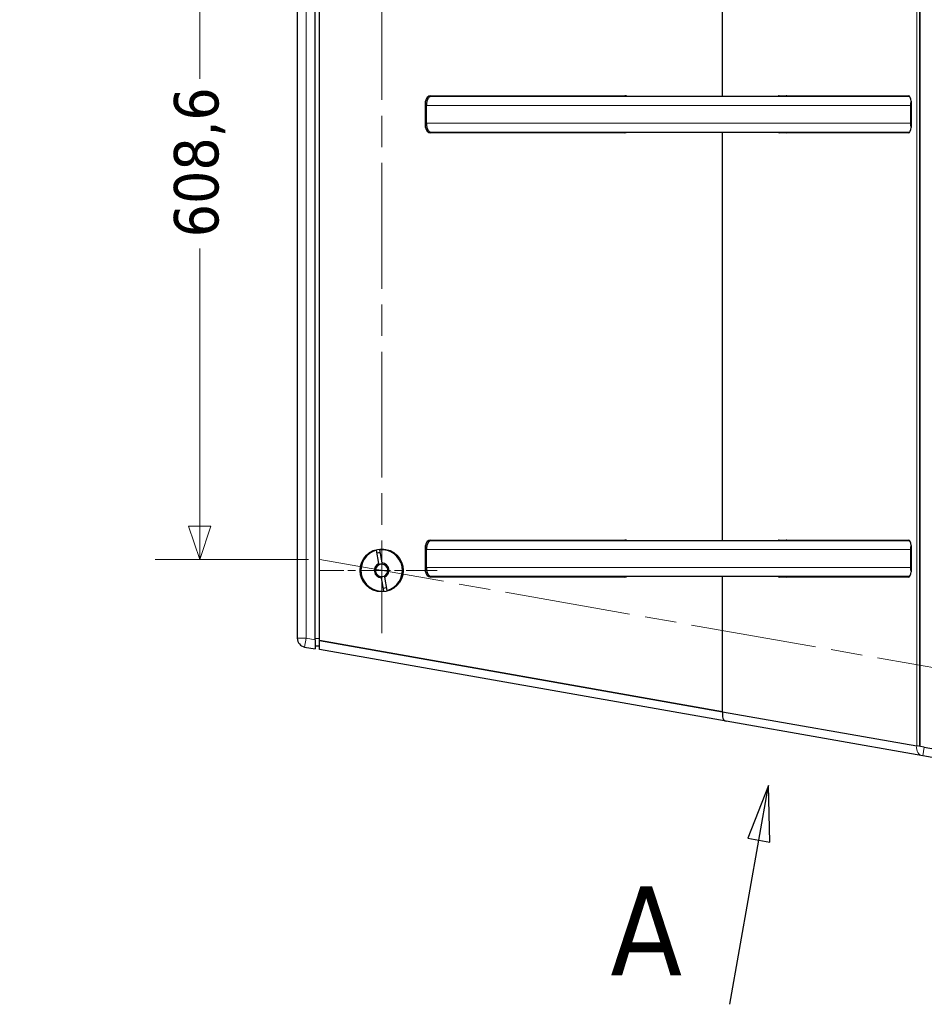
# Model space of a CAD drawing. Header units: millimetres. Extents: x 90 to 4365, y 90 to 3088.
# Tile 37 of 40: x 2120 to 2731, y 1619 to 2284. Entities that reach past the tile are written whole.
import ezdxf

# ---------------------------------------------------------------- set-up
doc = ezdxf.new("R2010")
doc.units = ezdxf.units.MM
doc.header["$LTSCALE"] = 15
doc.linetypes.add('CHAIN', pattern=[0.3543, 0.2362, -0.0295, 0.0591, -0.0295])
doc.linetypes.add('LONG_DASH_DOTTED', pattern=[0.3001, 0.2362, -0.0295, 0.0049, -0.0295])
for name, color, linetype, lineweight, true_color in [('Centro (ISO)', 7, 'Continuous', 15, 0x0080bf), ("Linea d'asse (ISO)", 7, 'LONG_DASH_DOTTED', 15, 0xff0080), ('Quota (ISO)', 7, 'Continuous', 15, 0x008000), ('Visibile sottile (ISO)', 9, 'Continuous', 18, 0x808080)]:
    doc.layers.add(name, color=color, linetype=linetype, lineweight=lineweight, true_color=true_color)
doc.layers.add('Linea di sezione (ISO)', color=7, linetype='CHAIN', lineweight=25)
doc.layers.add('Visibile (ISO)', color=7, linetype='Continuous', lineweight=25)
doc.styles.add('Etichetta testo (ISO)', font='tahoma.ttf')
doc.styles.add('Testo nota (ISO)', font='tahoma.ttf')
doc.dimstyles.new('Default (ISO)', dxfattribs={"dimscale": 15, "dimtxt": 2, "dimasz": 1.5, "dimexe": 2, "dimexo": 0.5, "dimgap": 0.5, "dimtad": 1, "dimtoh": 1, "dimrnd": 1e-08, "dimtxsty": 'Testo nota (ISO)', "dimblk": 'Filled-1', "dimcen": 0.09, "dimdle": 10, "dimclrd": 256, "dimclre": 256, "dimclrt": 256, "dimazin": 2, "dimtfac": 0.75, "dimtmove": 0, "dimatfit": 3, "dimfxl": 0, "dimtolj": 1, "dimtzin": 0, "dimlwd": -1, "dimlwe": -1, "dimarcsym": 0})

# ---------------------------------------------------------------- blocks, each defined once
blk = doc.blocks.new('SezioneConv2d0')
at = {"layer": 'Linea di sezione (ISO)', "linetype": 'Continuous'}
for p, q in [((175.026, 117.763), (174.099, 115.388)), ((174.592, 115.301), (175.026, 117.763)), ((175.084, 115.214), (175.026, 117.763)), ((173.289, 107.915), (174.592, 115.301)), ((174.099, 115.388), (175.084, 115.214))]:
    blk.add_line(p, q, dxfattribs=at)
at = {"layer": 'Linea di sezione (ISO)', "linetype": 'Continuous', "flags": 128}
blk.add_lwpolyline([(175.084, 115.214), (175.026, 117.763), (174.099, 115.388), (175.084, 115.214)], dxfattribs=at)
at = {"layer": 'Linea di sezione (ISO)'}
blk.add_solid([(175.084, 115.214), (175.026, 117.763), (174.099, 115.388), (175.084, 115.214)], dxfattribs=at)
at = {"layer": 'Linea di sezione (ISO)', "insert": (167.908, 109.224), "char_height": 4, "attachment_point": 7, "style": 'Etichetta testo (ISO)'}
blk.add_mtext('A', dxfattribs=at)
blk = doc.blocks.new('Filled-1')
at = {"color": 0}
for p, q in [((0, 0), (-1, 0.333)), ((-1, 0.333), (-1, -0.333)), ((-1, 0), (0, 0)), ((-1, -0.333), (0, 0))]:
    blk.add_line(p, q, dxfattribs=at)
at = {"color": 0, "flags": 128}
blk.add_lwpolyline([(-1, -0.333), (0, 0), (-1, 0.333), (-1, -0.333)], dxfattribs=at)
at = {"color": 0}
blk.add_solid([(-1, -0.333), (0, 0), (-1, 0.333), (-1, -0.333)], dxfattribs=at)
blk = doc.blocks.new('*D15')
at = {"layer": 'Defpoints', "color": 0, "transparency": 16777216}
for p in [(2970.22, 2695.52), (3223.24, 2391.64), (271.97, 2219.75), (2970.22, 1743.97)]:
    blk.add_point(p, dxfattribs=at)
at = {"layer": 'Quota (ISO)', "transparency": 16777216}
for p, q in [((2977.6, 2696.82), (3212.87, 2738.31)), ((2977.6, 1742.67), (3212.87, 1701.19))]:
    blk.add_line(p, q, dxfattribs=at)
blk.add_arc((271.97, 2219.75), 2956.27, 350.43608, 9.56392, dxfattribs=at)
at = {"layer": 'Quota (ISO)', "transparency": 16777216, "xscale": 22.5, "yscale": 22.5, "zscale": 22.5}
for p, rotation in [((3183.32, 2733.1), 99.78196200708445), ((3183.32, 1706.4), 260.2180379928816)]:
    blk.add_blockref('Filled-1', p, dxfattribs=dict(at, rotation=rotation))
at = {"layer": 'Quota (ISO)', "transparency": 16777216, "insert": (3204.91, 2173.84), "char_height": 30, "attachment_point": 4, "rotation": 89.69154, "style": 'Testo nota (ISO)'}
blk.add_mtext('\\A1;20°', dxfattribs=at)
blk = doc.blocks.new('*D27')
at = {"layer": 'Defpoints', "color": 0, "transparency": 16777216}
for p in [(2326.67, 2527.73), (2241.3, 1919.14), (2322.31, 1919.14)]:
    blk.add_point(p, dxfattribs=at)
at = {"layer": 'Quota (ISO)', "transparency": 16777216}
for p, q in [((2319.17, 2527.73), (2211.3, 2527.73)), ((2241.3, 2505.23), (2241.3, 2243.71)), ((2241.3, 1941.64), (2241.3, 2129.18)), ((2314.81, 1919.14), (2211.3, 1919.14))]:
    blk.add_line(p, q, dxfattribs=at)
at = {"layer": 'Quota (ISO)', "transparency": 16777216, "xscale": 22.5, "yscale": 22.5, "zscale": 22.5}
for p, rotation in [((2241.3, 2527.73), 90), ((2241.3, 1919.14), 270)]:
    blk.add_blockref('Filled-1', p, dxfattribs=dict(at, rotation=rotation))
at = {"layer": 'Quota (ISO)', "transparency": 16777216, "insert": (2241.3, 2136.68), "char_height": 30, "attachment_point": 4, "rotation": 90, "style": 'Testo nota (ISO)'}
blk.add_mtext('\\A1;608,6', dxfattribs=at)

msp = doc.modelspace()

# ---------------------------------------------------------------- linework, layer by layer
at = {"layer": 'Centro (ISO)', "linetype": 'CHAIN', "ltscale": 5.92634}
msp.add_line((2401.669, 1911.762), (2321.669, 1911.762), dxfattribs=at)
at = {"layer": "Linea d'asse (ISO)", "linetype": 'CHAIN', "ltscale": 23.990969}
for p, q in [((2364.169, 2569.422), (2364.169, 1869.262)), ((2322.314, 1919.142), (2818.223, 1831.7))]:
    msp.add_line(p, q, dxfattribs=at)
at = {"layer": 'Visibile (ISO)'}
for p, q in [((2727.633, 2646.655), (2727.633, 1792.84)), ((2727.633, 1792.84), (2727.633, 2646.655)), ((2322.169, 1864.335), (2322.169, 2575.161)), ((2307.169, 2548.864), (2307.169, 1865.922)), ((2319.169, 1864.864), (2319.169, 2548.864)), ((2594.378, 2231.748), (2594.378, 2507.748)), ((2594.378, 2231.748), (2594.378, 2507.748)), ((2393.878, 2210.848), (2393.878, 2228.648)), ((2720.76, 2231.748), (2397.392, 2231.748)), ((2397.478, 2232.248), (2528.303, 2232.248)), ((2632.55, 2232.248), (2719.845, 2232.248)), ((2721.645, 2228.648), (2721.645, 2210.848)), ((2394.378, 2213.748), (2394.378, 2225.748)), ((2721.395, 2213.748), (2721.395, 2225.748)), ((2397.392, 2207.748), (2720.76, 2207.748)), ((2594.378, 1931.748), (2594.378, 2207.748)), ((2594.378, 1931.748), (2594.378, 2207.748)), ((2528.303, 2207.248), (2397.478, 2207.248)), ((2719.845, 2207.248), (2632.55, 2207.248)), ((2393.878, 1910.848), (2393.878, 1928.648)), ((2720.76, 1931.748), (2397.392, 1931.748)), ((2397.478, 1932.248), (2528.303, 1932.248)), ((2632.55, 1932.248), (2719.845, 1932.248)), ((2721.645, 1928.648), (2721.645, 1910.848)), ((2362.333, 1916.413), (2360.759, 1925.34)), ((2362.729, 1925.688), (2364.303, 1916.76)), ((2394.378, 1913.748), (2394.378, 1925.748)), ((2721.395, 1913.748), (2721.395, 1925.748)), ((2365.609, 1897.836), (2364.035, 1906.764)), ((2366.004, 1907.111), (2367.578, 1898.184)), ((2397.392, 1907.748), (2720.76, 1907.748)), ((2528.303, 1907.248), (2397.478, 1907.248)), ((2594.378, 1816.337), (2594.378, 1907.748)), ((2594.378, 1816.337), (2594.378, 1907.748)), ((2719.845, 1907.248), (2632.55, 1907.248)), ((2319.169, 1864.864), (2319.169, 1858.771)), ((2322.169, 1864.335), (2594.378, 1816.337)), ((2322.169, 1858.242), (2322.169, 1864.335)), ((2594.378, 1816.337), (2322.169, 1864.335)), ((2312.127, 1860.013), (2319.169, 1858.771)), ((2319.169, 1860.771), (2322.169, 1860.771)), ((2596.722, 1809.831), (2322.169, 1858.242)), ((2594.378, 1816.337), (2725.437, 1793.228)), ((2594.378, 1816.337), (2725.457, 1793.224)), ((2729.512, 1786.416), (2596.722, 1809.831)), ((2730.554, 1792.325), (2725.457, 1793.224)), ((2730.554, 1792.325), (2971.26, 1749.882)), ((2970.218, 1743.974), (2729.512, 1786.416))]:
    msp.add_line(p, q, dxfattribs=at)
msp.add_circle((2364.169, 1911.762), 14.5, dxfattribs=at)
for centre, radius, start, end in [((2397.478, 2228.648), 3.6, 90, 180), ((2528.303, 2228.648), 3.6, 59.441568, 90), ((2397.478, 2210.848), 3.6, 180, 270), ((2528.303, 2210.848), 3.6, 270, 300.558432), ((2397.478, 1928.648), 3.6, 90, 180), ((2528.303, 1928.648), 3.6, 59.441568, 90), ((2364.169, 1911.762), 14, 104.096044, 275.903956), ((2364.169, 1911.762), 12, 95.219808, 104.780192), ((2364.169, 1911.762), 14, 284.096044, 95.903956), ((2364.169, 1911.762), 5, 111.536959, 268.463041), ((2364.169, 1911.762), 4.188, 113.814396, 266.185604), ((2364.169, 1911.762), 4.188, 86.185604, 113.814396), ((2364.169, 1911.762), 5, 291.536959, 88.463041), ((2364.169, 1911.762), 4.188, 293.814396, 86.185604), ((2397.478, 1910.848), 3.6, 180, 270), ((2364.169, 1911.762), 4.188, 266.185604, 293.814396), ((2528.303, 1910.848), 3.6, 270, 300.558432), ((2364.169, 1911.762), 12, 275.219808, 284.780192), ((2313.169, 1865.922), 6, 180, 260)]:
    msp.add_arc(centre, radius, start, end, dxfattribs=at)
for centre, major_axis, ratio, start_param, end_param in [((2632.55, 2228.648), (0, 3.6), 0.5, 0, 0.5333452), ((2637.746, 2228.648), (0, 3.6), 0.5, 0, 0.5333452), ((2719.845, 2228.648), (0, 3.6), 0.5, 4.712389, 6.2831853), ((2632.55, 2210.848), (0, -3.6), 0.5, 5.7498401, 6.2831853), ((2637.746, 2210.848), (0, -3.6), 0.5, 5.7498401, 6.2831853), ((2719.845, 2210.848), (0, -3.6), 0.5, 0, 1.5707963), ((2632.55, 1928.648), (0, 3.6), 0.5, 0, 0.5333452), ((2637.746, 1928.648), (0, 3.6), 0.5, 0, 0.5333452), ((2719.845, 1928.648), (0, 3.6), 0.5, 4.712389, 6.2831853), ((2719.845, 1910.848), (0, -3.6), 0.5, 0, 1.5707963), ((2632.55, 1910.848), (0, -3.6), 0.5, 5.7498401, 6.2831853), ((2637.746, 1910.848), (0, -3.6), 0.5, 5.7498401, 6.2831853), ((2597.764, 1815.74), (1.042, 5.909), 0.5729227, 1.5707963, 3.1415927)]:
    msp.add_ellipse(centre, major_axis=major_axis, ratio=ratio, start_param=start_param, end_param=end_param, dxfattribs=at)
for points, knots in [([(2397.392, 2231.748), (2397.206, 2231.748), (2397.002, 2231.711), (2396.604, 2231.553), (2396.409, 2231.432), (2396.065, 2231.148), (2395.885, 2230.959), (2395.547, 2230.51), (2395.391, 2230.249), (2395.128, 2229.725), (2394.997, 2229.413), (2394.772, 2228.742), (2394.678, 2228.382), (2394.536, 2227.699), (2394.475, 2227.312), (2394.397, 2226.521), (2394.378, 2226.118), (2394.378, 2225.748)], [0.89062029, 0.89062029, 0.89062029, 0.89062029, 1.00237039, 1.00237039, 1.1141205, 1.1141205, 1.22560996, 1.22560996, 1.33709942, 1.33709942, 1.44827099, 1.44827099, 1.55944256, 1.55944256, 1.67035031, 1.67035031, 1.78125806, 1.78125806, 1.78125806, 1.78125806]), ([(2721.395, 2225.748), (2721.395, 2226.115), (2721.414, 2226.516), (2721.493, 2227.3), (2721.554, 2227.683), (2721.632, 2228.052), (2721.638, 2228.083), (2721.645, 2228.114)], [1.801783, 1.801783, 1.801783, 1.801783, 1.91188265, 1.91188265, 2.02198231, 2.02198231, 2.03201231, 2.03201231, 2.03201231, 2.03201231]), ([(2394.378, 2213.748), (2394.378, 2213.378), (2394.397, 2212.975), (2394.475, 2212.184), (2394.536, 2211.797), (2394.678, 2211.113), (2394.772, 2210.754), (2394.997, 2210.082), (2395.128, 2209.771), (2395.391, 2209.247), (2395.547, 2208.986), (2395.885, 2208.537), (2396.065, 2208.348), (2396.409, 2208.064), (2396.604, 2207.943), (2397.002, 2207.785), (2397.206, 2207.748), (2397.392, 2207.748)], [1.78125806, 1.78125806, 1.78125806, 1.78125806, 1.89216581, 1.89216581, 2.00307356, 2.00307356, 2.11424513, 2.11424513, 2.2254167, 2.2254167, 2.33690616, 2.33690616, 2.44839562, 2.44839562, 2.56014572, 2.56014572, 2.67189583, 2.67189583, 2.67189583, 2.67189583]), ([(2721.645, 2211.381), (2721.638, 2211.412), (2721.632, 2211.443), (2721.554, 2211.813), (2721.493, 2212.196), (2721.414, 2212.98), (2721.395, 2213.381), (2721.395, 2213.748)], [1.57155368, 1.57155368, 1.57155368, 1.57155368, 1.58158368, 1.58158368, 1.69168334, 1.69168334, 1.801783, 1.801783, 1.801783, 1.801783]), ([(2397.392, 1931.748), (2397.206, 1931.748), (2397.002, 1931.711), (2396.604, 1931.553), (2396.409, 1931.432), (2396.065, 1931.148), (2395.885, 1930.959), (2395.547, 1930.51), (2395.391, 1930.249), (2395.128, 1929.725), (2394.997, 1929.413), (2394.772, 1928.742), (2394.678, 1928.382), (2394.536, 1927.699), (2394.475, 1927.312), (2394.397, 1926.521), (2394.378, 1926.118), (2394.378, 1925.748)], [0.89062029, 0.89062029, 0.89062029, 0.89062029, 1.00237039, 1.00237039, 1.1141205, 1.1141205, 1.22560996, 1.22560996, 1.33709942, 1.33709942, 1.44827099, 1.44827099, 1.55944256, 1.55944256, 1.67035031, 1.67035031, 1.78125806, 1.78125806, 1.78125806, 1.78125806]), ([(2721.395, 1925.748), (2721.395, 1926.115), (2721.414, 1926.516), (2721.493, 1927.3), (2721.554, 1927.683), (2721.632, 1928.052), (2721.638, 1928.083), (2721.645, 1928.114)], [1.801783, 1.801783, 1.801783, 1.801783, 1.91188265, 1.91188265, 2.02198231, 2.02198231, 2.03201231, 2.03201231, 2.03201231, 2.03201231]), ([(2394.378, 1913.748), (2394.378, 1913.378), (2394.397, 1912.975), (2394.475, 1912.184), (2394.536, 1911.797), (2394.678, 1911.113), (2394.772, 1910.754), (2394.997, 1910.082), (2395.128, 1909.771), (2395.391, 1909.247), (2395.547, 1908.986), (2395.885, 1908.537), (2396.065, 1908.348), (2396.409, 1908.064), (2396.604, 1907.943), (2397.002, 1907.785), (2397.206, 1907.748), (2397.392, 1907.748)], [1.78125806, 1.78125806, 1.78125806, 1.78125806, 1.89216581, 1.89216581, 2.00307356, 2.00307356, 2.11424513, 2.11424513, 2.2254167, 2.2254167, 2.33690616, 2.33690616, 2.44839562, 2.44839562, 2.56014572, 2.56014572, 2.67189583, 2.67189583, 2.67189583, 2.67189583]), ([(2721.645, 1911.381), (2721.638, 1911.412), (2721.632, 1911.443), (2721.554, 1911.813), (2721.493, 1912.196), (2721.414, 1912.98), (2721.395, 1913.381), (2721.395, 1913.748)], [1.57155368, 1.57155368, 1.57155368, 1.57155368, 1.58158368, 1.58158368, 1.69168334, 1.69168334, 1.801783, 1.801783, 1.801783, 1.801783])]:
    msp.add_open_spline(points, degree=3, knots=knots, dxfattribs=at)
for points, weights in [([(2362.478, 1915.593), (2362.412, 1915.967), (2362.333, 1916.413)], [1, 1.00412650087, 1]), ([(2364.303, 1916.76), (2364.382, 1916.314), (2364.447, 1915.941)], [1, 1.00412650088, 1]), ([(2364.035, 1906.764), (2363.956, 1907.21), (2363.89, 1907.583)], [1, 1.00412650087, 1]), ([(2365.86, 1907.931), (2365.926, 1907.557), (2366.004, 1907.111)], [1, 1.00412650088, 1])]:
    msp.add_rational_spline(points, weights, degree=2, dxfattribs=at)
at = {"layer": 'Visibile sottile (ISO)'}
for p, q in [((2725.437, 1793.228), (2725.437, 2646.268)), ((2313.169, 1865.922), (2313.169, 2548.864)), ((2394.378, 2225.748), (2721.395, 2225.748)), ((2721.395, 2213.748), (2394.378, 2213.748)), ((2394.378, 1925.748), (2721.395, 1925.748)), ((2721.395, 1913.748), (2394.378, 1913.748)), ((2307.169, 1865.922), (2313.169, 1865.922)), ((2313.169, 1865.922), (2312.127, 1860.013)), ((2319.169, 1864.864), (2313.169, 1865.922)), ((2319.169, 1865.771), (2322.169, 1865.771)), ((2730.554, 1792.325), (2729.512, 1786.416))]:
    msp.add_line(p, q, dxfattribs=at)
msp.add_ellipse((2730.554, 1792.325), major_axis=(-1.042, -5.909), ratio=0.8626792, start_param=4.712389, end_param=6.2831853, dxfattribs=at)

# ---------------------------------------------------------------- block references
at = {"layer": 'Linea di sezione (ISO)', "xscale": 15, "yscale": 15, "zscale": 15}
msp.add_blockref('SezioneConv2d0', (0, 0), dxfattribs=at)

# ---------------------------------------------------------------- dimensions: what is measured, and where the dimension line sits
at = {"layer": 'Quota (ISO)'}
dim = msp.add_angular_dim_3p(base=(3223.235, 2391.64), center=(271.967, 2219.748), p1=(2970.218, 1743.974), p2=(2970.218, 2695.522), dimstyle='Default (ISO)', override={"dimgap": 0.5, "dimtoh": 0, "dimadec": 2, "dimtol": 0, "dimlim": 0, "dimtp": 0, "dimtm": 0, "dimtdec": 2}, dxfattribs=at)
dim.commit()
dim.dimension.update_dxf_attribs({"geometry": '*D15', "text_midpoint": (3228.194, 2203.833), "dimtype": 165})
dim = msp.add_linear_dim(base=(2241.303, 1919.142), p1=(2326.669, 2527.734), p2=(2322.314, 1919.142), angle=90, dimstyle='Default (ISO)', override={"dimgap": 0.5, "dimtad": 0, "dimtoh": 0, "dimdec": 1, "dimtol": 0, "dimlim": 0, "dimtp": 0, "dimtm": 0, "dimtdec": 1, "dimtofl": 0, "dimatfit": 1}, dxfattribs=at)
dim.commit()
dim.dimension.update_dxf_attribs({"geometry": '*D27', "text_midpoint": (2241.303, 2186.446), "dimtype": 160})

doc.saveas('drawing.dxf')
